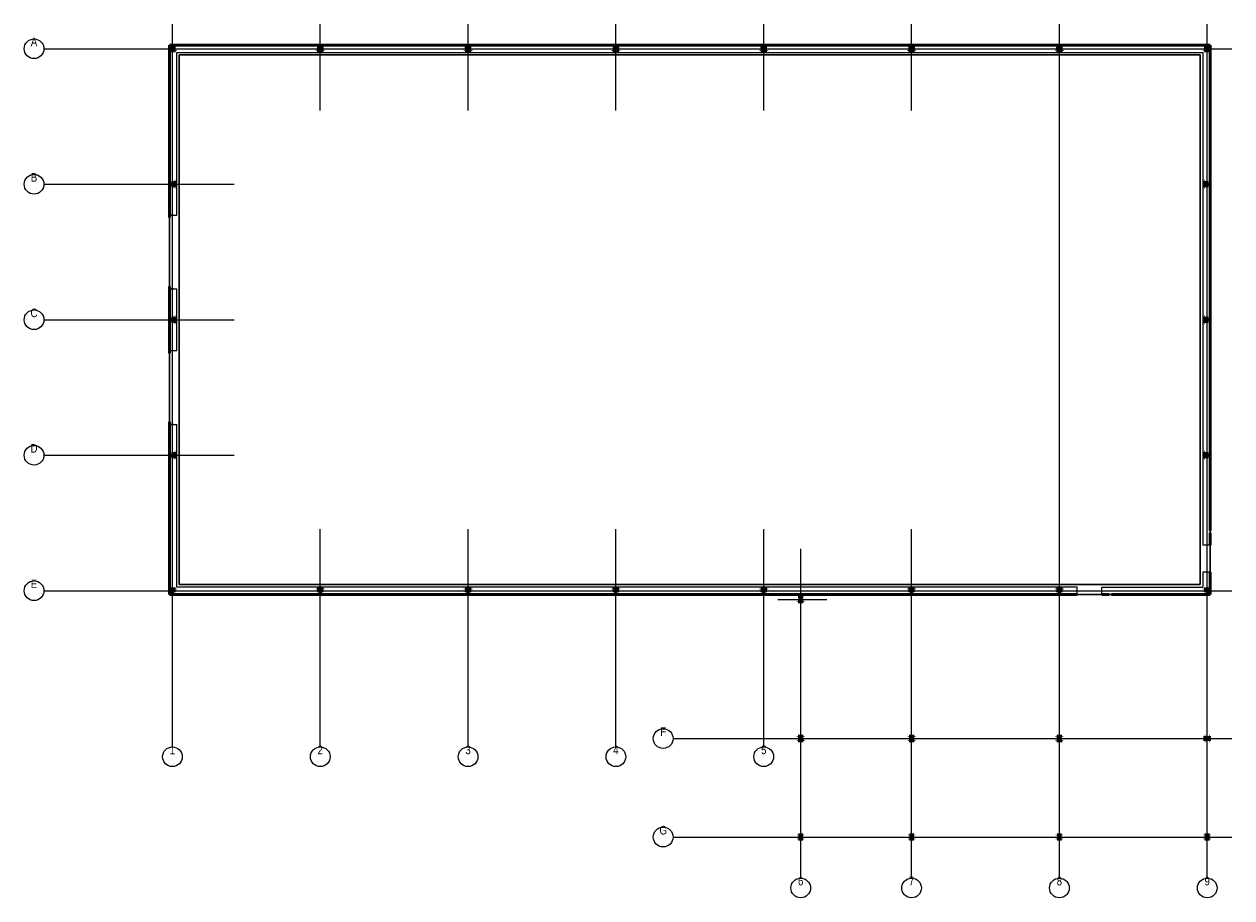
# Model space of a CAD drawing. Header units: millimetres. Extents: x -6018 to 43000, y -12467 to 23000.
import ezdxf
from ezdxf.enums import TextEntityAlignment as Align
from ezdxf.lldxf.tags import DXFTag

# ---------------------------------------------------------------- set-up
doc = ezdxf.new("R2010")
doc.units = ezdxf.units.MM
for name, color, linetype, lineweight in [('CKDVERE_ZARUBNE_RAM', 7, 'Continuous', 25), ('CKRASTR', 7, 'DASHDOT', 18), ('CKRASTR_POPIS', 9, 'Continuous', 25), ('CKSTENY_NADROVINOU', 7, 'DASHDOT', 25), ('CKSTENY_PODROVINOU', 7, 'Continuous', 25), ('CKSTENY_REZ', 7, 'Continuous', 50), ('CSPROFILY_OSY', 9, 'DASHDOT', 18), ('CSPROFILY_REZY', 7, 'Continuous', 50), ('základy', 5, 'Continuous', 30)]:
    doc.layers.add(name, color=color, linetype=linetype, lineweight=lineweight)
doc.styles.add('Arial', font='arial.ttf', dxfattribs={"width": 0.8})
tags = doc.linetypes.add('DASHDOT', pattern=[25.4, 12.7, -6.35, 0, -6.35]).pattern_tags.tags
tags[10:11] = [DXFTag(74, 4), DXFTag(75, 0), DXFTag(340, '0'), DXFTag(46, 0.0), DXFTag(50, 0.0), DXFTag(44, 0.0), DXFTag(45, 0.0)]
tags[8:9] = [DXFTag(74, 4), DXFTag(75, 0), DXFTag(340, '0'), DXFTag(46, 0.0), DXFTag(50, 0.0), DXFTag(44, 0.0), DXFTag(45, 0.0)]
tags[6:7] = [DXFTag(74, 4), DXFTag(75, 0), DXFTag(340, '0'), DXFTag(46, 0.0), DXFTag(50, 0.0), DXFTag(44, 0.0), DXFTag(45, 0.0)]
tags[4:5] = [DXFTag(74, 4), DXFTag(75, 0), DXFTag(340, '0'), DXFTag(46, 0.0), DXFTag(50, 0.0), DXFTag(44, 0.0), DXFTag(45, 0.0)]

# ---------------------------------------------------------------- blocks, each defined once
blk = doc.blocks.new('CK_S_EXT_HEAHEA240')
at = {"transparency": 33554687}
for p, q in [((-120, 115), (120, 115)), ((-120, 115), (-120, 103)), ((-120, 103), (-24.75, 103)), ((-3.75, -82), (-3.75, 82)), ((3.75, -82), (3.75, 82)), ((120, 103), (24.75, 103)), ((120, 115), (120, 103)), ((-120, -115), (-120, -103)), ((-120, -103), (-24.75, -103)), ((-120, -115), (120, -115)), ((120, -103), (24.75, -103)), ((120, -115), (120, -103))]:
    blk.add_line(p, q, dxfattribs=at)
for centre, start, end in [((-24.75, 82), 0, 90), ((24.75, 82), 90, 180), ((-24.75, -82), 270, 0), ((24.75, -82), 180, 270)]:
    blk.add_arc(centre, 21, start, end, dxfattribs=at)
blk = doc.blocks.new('CK_S_EXT_HEAHEA200')
at = {"transparency": 33554687}
for p, q in [((-100, 95), (100, 95)), ((-100, 95), (-100, 85)), ((-100, 85), (-21.25, 85)), ((-3.25, -67), (-3.25, 67)), ((3.25, -67), (3.25, 67)), ((100, 85), (21.25, 85)), ((100, 95), (100, 85)), ((-100, -95), (-100, -85)), ((-100, -85), (-21.25, -85)), ((-100, -95), (100, -95)), ((100, -85), (21.25, -85)), ((100, -95), (100, -85))]:
    blk.add_line(p, q, dxfattribs=at)
for centre, start, end in [((-21.25, 67), 0, 90), ((21.25, 67), 90, 180), ((-21.25, -67), 270, 0), ((21.25, -67), 180, 270)]:
    blk.add_arc(centre, 18, start, end, dxfattribs=at)
blk = doc.blocks.new('CK_S_EXT_HEAHEA180')
at = {"transparency": 33554687}
for p, q in [((-90, 85.5), (90, 85.5)), ((-90, 85.5), (-90, 76)), ((-90, 76), (-18, 76)), ((-3, -61), (-3, 61)), ((3, -61), (3, 61)), ((90, 76), (18, 76)), ((90, 85.5), (90, 76)), ((-90, -85.5), (-90, -76)), ((-90, -76), (-18, -76)), ((-90, -85.5), (90, -85.5)), ((90, -76), (18, -76)), ((90, -85.5), (90, -76))]:
    blk.add_line(p, q, dxfattribs=at)
for centre, start, end in [((-18, 61), 0, 90), ((18, 61), 90, 180), ((-18, -61), 270, 0), ((18, -61), 180, 270)]:
    blk.add_arc(centre, 15, start, end, dxfattribs=at)

msp = doc.modelspace()

# ---------------------------------------------------------------- linework, layer by layer
at = {"layer": 'CKDVERE_ZARUBNE_RAM', "color": 7, "transparency": 33554687}
for p, q in [((40, 15250), (-110, 15250)), ((40, 12250), (-110, 12250)), ((40, 6750), (-110, 6750))]:
    msp.add_line(p, q, dxfattribs=at)
at = {"layer": 'CKRASTR', "color": 7, "transparency": 33554687}
for p, q in [((0, -6341), (0, 23000)), ((6000, 19500), (6000, 23000)), ((12000, 19500), (12000, 23000)), ((18000, 19500), (18000, 23000)), ((24000, 19500), (24000, 23000)), ((30000, 19500), (30000, 23000)), ((36000, -11667), (36000, 23000)), ((42000, -11667), (42000, 23000)), ((-5218, 22000), (43000, 22000)), ((-5218, 16500), (2507, 16500)), ((-5218, 11000), (2507, 11000)), ((-5218, 5500), (2507, 5500)), ((6000, -6341), (6000, 2500)), ((12000, -6341), (12000, 2500)), ((18000, -6341), (18000, 2500)), ((24000, -6341), (24000, 2500)), ((30000, -11667), (30000, 2500)), ((25500, -11667), (25500, 1707)), ((-5218, 0), (43000, 0)), ((24570, -350), (26566, -350)), ((20318, -6000), (43000, -6000)), ((20318, -10000), (43000, -10000))]:
    msp.add_line(p, q, dxfattribs=at)
at = {"layer": 'CKRASTR_POPIS', "color": 7, "transparency": 33554687}
for centre in [(-5618, 22000), (-5618, 16500), (-5618, 11000), (-5618, 5500), (-5618, 0), (19918, -6000), (0, -6741), (6000, -6741), (12000, -6741), (18000, -6741), (24000, -6741), (19918, -10000), (25500, -12067), (30000, -12067), (36000, -12067), (42000, -12067)]:
    msp.add_circle(centre, 400, dxfattribs=at)
at = {"layer": 'CKSTENY_NADROVINOU', "color": 7, "transparency": 33554687}
for p, q in [((180, 21850), (41820, 21850)), ((180, 15250), (180, 21850)), ((41820, 21850), (41820, 1850)), ((-120, 15250), (180, 15250)), ((-120, 12250), (180, 12250)), ((180, 9750), (180, 12250)), ((-120, 9750), (180, 9750)), ((-120, 6750), (180, 6750)), ((180, 150), (180, 6750)), ((42120, 1850), (41820, 1850)), ((42120, 750), (41820, 750)), ((41820, 750), (41820, 150)), ((36720, 150), (180, 150)), ((36720, -150), (36720, 150)), ((37720, 150), (41820, 150)), ((37720, -150), (37720, 150)), ((37720, -150), (36720, -150))]:
    msp.add_line(p, q, dxfattribs=at)
at = {"layer": 'CKSTENY_PODROVINOU', "color": 7, "transparency": 33554687}
for p, q in [((42120, 2350), (42120, 2450)), ((25610, -6095), (25610, -5995))]:
    msp.add_line(p, q, dxfattribs=at)
at = {"layer": 'CKSTENY_PODROVINOU', "color": 7, "linetype": 'Continuous', "transparency": 33554687}
for p, q in [((38020, -150), (38120, -150)), ((36020, -6095), (36120, -6095))]:
    msp.add_line(p, q, dxfattribs=at)
at = {"layer": 'CKSTENY_REZ', "color": 7, "transparency": 33554687}
for p, q in [((42120, 22150), (-120, 22150)), ((-120, 22150), (-120, 15150)), ((42120, 2450), (42120, 22150)), ((-120, 12350), (-120, 9650)), ((-120, 6850), (-120, -150)), ((42120, 1850), (42120, 2350)), ((42120, -150), (42120, 750)), ((-120, -150), (36720, -150)), ((37720, -150), (38020, -150)), ((38120, -150), (42120, -150))]:
    msp.add_line(p, q, dxfattribs=at)
at = {"layer": 'CSPROFILY_OSY', "color": 7, "transparency": 33554687}
for p, q in [((0, 22195), (0, 21910)), ((6000, 22195), (6000, 21910)), ((12000, 22195), (12000, 21910)), ((18000, 22195), (18000, 21910)), ((24000, 22195), (24000, 21910)), ((30000, 22195), (30000, 21910)), ((36000, 22195), (36000, 21910)), ((42000, 22195), (42000, 21910)), ((130, 22035), (-130, 22035)), ((6130, 22035), (5870, 22035)), ((12130, 22035), (11870, 22035)), ((18130, 22035), (17870, 22035)), ((24130, 22035), (23870, 22035)), ((30130, 22035), (29870, 22035)), ((36130, 22035), (35870, 22035)), ((42130, 22035), (41870, 22035)), ((-125, 16500), (125, 16500)), ((0, 16630), (0, 16370)), ((41875, 16500), (42125, 16500)), ((42000, 16630), (42000, 16370)), ((-125, 11000), (125, 11000)), ((0, 11130), (0, 10870)), ((41875, 11000), (42125, 11000)), ((42000, 11130), (42000, 10870)), ((-125, 5500), (125, 5500)), ((0, 5630), (0, 5370)), ((41875, 5500), (42125, 5500)), ((42000, 5630), (42000, 5370)), ((0, 90), (0, -160)), ((6000, 90), (6000, -160)), ((12000, 90), (12000, -160)), ((18000, 90), (18000, -160)), ((24000, 90), (24000, -160)), ((30000, 90), (30000, -160)), ((36000, 90), (36000, -160)), ((42000, 90), (42000, -160)), ((130, -35), (-130, -35)), ((6130, -35), (5870, -35)), ((12130, -35), (11870, -35)), ((18130, -35), (17870, -35)), ((24130, -35), (23870, -35)), ((25390, -350), (25610, -350)), ((25500, -455), (25500, -245)), ((30130, -35), (29870, -35)), ((36130, -35), (35870, -35)), ((42130, -35), (41870, -35)), ((25390, -6000), (25610, -6000)), ((25500, -6105), (25500, -5895)), ((29890, -6000), (30110, -6000)), ((30000, -6105), (30000, -5895)), ((35890, -6000), (36110, -6000)), ((36000, -6105), (36000, -5895)), ((42105, -6000), (41895, -6000)), ((42000, -6110), (42000, -5890)), ((25500, -10096), (25500, -9904)), ((29900, -10000), (30100, -10000)), ((30000, -10096), (30000, -9904)), ((35900, -10000), (36100, -10000)), ((36000, -10096), (36000, -9904)), ((41900, -10000), (42100, -10000)), ((42000, -10096), (42000, -9904))]:
    msp.add_line(p, q, dxfattribs=at)
at = {"layer": 'základy', "color": 7, "transparency": 33554687}
for p, q in [((-120, -150), (-120, 22150)), ((-120, 22150), (42120, 22150)), ((-120, 22150), (-120, 21750)), ((42120, 22150), (42120, -150)), ((280, 250), (280, 21750)), ((280, 21750), (41720, 21750)), ((41720, 21750), (41720, 250)), ((280, 250), (41720, 250)), ((-120, -150), (42120, -150))]:
    msp.add_line(p, q, dxfattribs=at)

# ---------------------------------------------------------------- block references
at = {"layer": 'CSPROFILY_REZY', "color": 7, "transparency": 33554687}
for name, p, rotation in [('CK_S_EXT_HEAHEA240', (0, 22035), 180), ('CK_S_EXT_HEAHEA240', (6000, 22035), 180), ('CK_S_EXT_HEAHEA240', (12000, 22035), 180), ('CK_S_EXT_HEAHEA240', (18000, 22035), 180), ('CK_S_EXT_HEAHEA240', (24000, 22035), 180), ('CK_S_EXT_HEAHEA240', (30000, 22035), 180), ('CK_S_EXT_HEAHEA240', (36000, 22035), 180), ('CK_S_EXT_HEAHEA240', (42000, 22035), 180), ('CK_S_EXT_HEAHEA240', (0, 16500), 270), ('CK_S_EXT_HEAHEA240', (42000, 16500), 270), ('CK_S_EXT_HEAHEA240', (0, 11000), 270), ('CK_S_EXT_HEAHEA240', (42000, 11000), 270), ('CK_S_EXT_HEAHEA240', (0, 5500), 270), ('CK_S_EXT_HEAHEA240', (42000, 5500), 270), ('CK_S_EXT_HEAHEA240', (0, -35), 180), ('CK_S_EXT_HEAHEA240', (6000, -35), 180), ('CK_S_EXT_HEAHEA240', (12000, -35), 180), ('CK_S_EXT_HEAHEA240', (18000, -35), 180), ('CK_S_EXT_HEAHEA240', (24000, -35), 180), ('CK_S_EXT_HEAHEA240', (30000, -35), 180), ('CK_S_EXT_HEAHEA240', (36000, -35), 180), ('CK_S_EXT_HEAHEA240', (42000, -35), 180), ('CK_S_EXT_HEAHEA200', (42000, -6000), 90)]:
    msp.add_blockref(name, p, dxfattribs=dict(at, rotation=rotation))
for name, p in [('CK_S_EXT_HEAHEA200', (25500, -350)), ('CK_S_EXT_HEAHEA200', (25500, -6000)), ('CK_S_EXT_HEAHEA200', (30000, -6000)), ('CK_S_EXT_HEAHEA200', (36000, -6000)), ('CK_S_EXT_HEAHEA180', (25500, -10000)), ('CK_S_EXT_HEAHEA180', (30000, -10000)), ('CK_S_EXT_HEAHEA180', (36000, -10000)), ('CK_S_EXT_HEAHEA180', (42000, -10000))]:
    msp.add_blockref(name, p, dxfattribs=at)

# ---------------------------------------------------------------- texts
at = {"layer": 'CKRASTR_POPIS', "color": 7, "transparency": 33554687, "style": 'Arial', "width": 0.8}
for s, p in [('A', (-5618, 22000)), ('B', (-5618, 16500)), ('C', (-5618, 11000)), ('D', (-5618, 5500)), ('E', (-5618, 0)), ('F', (19918, -6000)), ('1', (0, -6741)), ('2', (6000, -6741)), ('3', (12000, -6741)), ('4', (18000, -6741)), ('5', (24000, -6741)), ('G', (19918, -10000)), ('6', (25500, -12067)), ('7', (30000, -12067)), ('8', (36000, -12067)), ('9', (42000, -12067))]:
    msp.add_text(s, height=350, dxfattribs=at).set_placement(p, align=Align.BOTTOM_CENTER)

doc.saveas('drawing.dxf')
